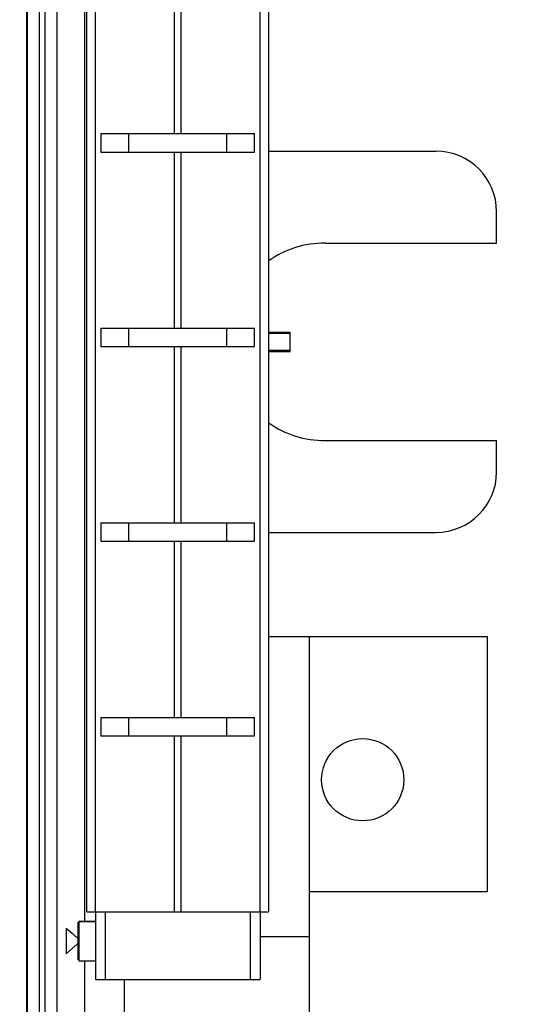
# Model space of a CAD drawing. Header units: inches. Extents: x 0.2 to 16.8, y 0.2 to 10.8.
# Tile 19 of 38: x 10.832 to 11.353, y 4.233 to 5.25. Entities that reach past the tile are written whole.
import ezdxf

# ---------------------------------------------------------------- set-up
doc = ezdxf.new("R2010")
doc.units = ezdxf.units.IN
doc.header["$LTSCALE"] = 0.935
doc.header["$MEASUREMENT"] = 0
doc.layers.get('0').update_dxf_attribs({"linetype": 'CONTINUOUS'})
doc.layers.add('DIMENSIONS', color=7, linetype='CONTINUOUS')
doc.styles.get("Standard").update_dxf_attribs({"font": 'txt', "width": 0.8})
doc.dimstyles.new('DIMSTYLE_1', dxfattribs={"dimtxt": 0.125, "dimasz": 0.18, "dimexe": 0.125, "dimexo": 0.0625, "dimgap": 0.09, "dimtad": 0, "dimtih": 1, "dimtoh": 1, "dimzin": 4, "dimdsep": 46, "dimtxsty": 'STANDARD', "dimblk": '_FILLED', "dimblk1": '_FILLED', "dimblk2": '_FILLED', "dimcen": 0.09, "dimadec": 0, "dimazin": 0, "dimtp": 0.01, "dimtm": 0.01, "dimtfac": 1, "dimtofl": 0, "dimtmove": 0, "dimatfit": 3, "dimldrblk": '_FILLED', "dimfxl": 1, "dimtolj": 1, "dimtzin": 4, "dimarcsym": 0})
doc.dimstyles.new('DIMSTYLE_2', dxfattribs={"dimtxt": 0.125, "dimasz": 0.18, "dimexe": 0.125, "dimexo": 0.0625, "dimgap": 0.0625, "dimtad": 0, "dimtih": 1, "dimtoh": 1, "dimzin": 4, "dimdsep": 46, "dimtxsty": 'STANDARD', "dimblk": '_FILLED', "dimblk1": '_FILLED', "dimblk2": '_FILLED', "dimcen": 0.09, "dimadec": 0, "dimazin": 0, "dimtp": 0.01, "dimtm": 0.01, "dimtfac": 1, "dimtofl": 0, "dimtmove": 0, "dimatfit": 3, "dimldrblk": '_FILLED', "dimfxl": 1, "dimtolj": 1, "dimtzin": 4, "dimarcsym": 0})

# ---------------------------------------------------------------- blocks, each defined once
blk = doc.blocks.new('_FILLED')
at = {"color": 0, "linetype": 'BYBLOCK'}
blk.add_solid([(0, 0), (-1, 0.1736), (-1, -0.1736)], dxfattribs=at)
blk = doc.blocks.new('*D22')
at = {"layer": 'DIMENSIONS', "color": 2, "linetype": 'CONTINUOUS'}
for p, q in [((11.0023, 8.7485), (12.4826, 8.7485)), ((12.3576, 8.7485), (12.3576, 6.341)), ((12.3576, 3.6836), (12.3576, 6.091)), ((11.0023, 3.6836), (12.4826, 3.6836))]:
    blk.add_line(p, q, dxfattribs=at)
at = {"layer": 'DIMENSIONS', "color": 2, "linetype": 'CONTINUOUS', "xscale": 0.18, "yscale": 0.18, "zscale": 0.18}
for p, rotation in [((12.3576, 8.7485), 90), ((12.3576, 3.6836), 270)]:
    blk.add_blockref('_FILLED', p, dxfattribs=dict(at, rotation=rotation))
at = {"layer": 'DIMENSIONS', "color": 2, "linetype": 'CONTINUOUS', "insert": (12.3576, 6.2785), "char_height": 0.125, "width": 1.225, "attachment_point": 2, "line_spacing_factor": 0.9}
blk.add_mtext('5.06{\\Ftxt.shx;\\W1.000000;\\H0.125000; }[128.6]', dxfattribs=at)
blk = doc.blocks.new('*D27')
at = {"layer": 'DIMENSIONS', "color": 2, "linetype": 'CONTINUOUS'}
blk.add_line((10.5564, 4.7528), (10.5564, 3.1731), dxfattribs=at)
at = {"layer": 'DIMENSIONS', "color": 2, "linetype": 'CONTINUOUS', "insert": (10.4939, 3.1106), "char_height": 0.125, "width": 1.225, "attachment_point": 3, "rotation": 90, "line_spacing_factor": 0.9}
blk.add_mtext('8X .38{\\Ftxt.shx;\\W1.000000;\\H0.125000; }[9.7]', dxfattribs=at)

msp = doc.modelspace()

# ---------------------------------------------------------------- linework, layer by layer
at = {"color": 7, "linetype": 'CONTINUOUS'}
for p, q in [((10.8398, 3.6836), (10.8398, 8.7485)), ((10.8698, 8.7485), (10.8698, 3.6836)), ((10.8388, 3.6936), (10.8388, 8.7385)), ((10.9008, 4.3285), (10.9008, 8.3285)), ((11.0888, 4.3285), (11.0888, 8.3285)), ((10.9155, 5.1323), (11.074, 5.1323)), ((10.9155, 5.1323), (10.9155, 5.1133)), ((10.9442, 5.1133), (10.9442, 5.1323)), ((11.0453, 5.1323), (11.0453, 5.1133)), ((11.074, 5.1133), (11.074, 5.1323)), ((10.9155, 5.1133), (11.074, 5.1133)), ((11.0888, 5.1142), (11.2616, 5.1142)), ((11.3241, 5.0193), (11.3241, 5.0517)), ((11.1469, 5.0193), (11.3241, 5.0193)), ((10.9155, 4.9313), (11.074, 4.9313)), ((10.9155, 4.9313), (10.9155, 4.9123)), ((10.9442, 4.9123), (10.9442, 4.9313)), ((11.0453, 4.9313), (11.0453, 4.9123)), ((11.074, 4.9123), (11.074, 4.9313)), ((10.9155, 4.9123), (11.074, 4.9123)), ((11.1469, 4.8153), (11.3241, 4.8153)), ((11.3241, 4.783), (11.3241, 4.8153)), ((10.9155, 4.7304), (11.074, 4.7304)), ((10.9155, 4.7304), (10.9155, 4.7114)), ((10.9442, 4.7114), (10.9442, 4.7304)), ((11.0453, 4.7304), (11.0453, 4.7114)), ((11.074, 4.7114), (11.074, 4.7304)), ((11.0888, 4.7205), (11.2616, 4.7205)), ((10.9155, 4.7114), (11.074, 4.7114)), ((11.3148, 4.6126), (11.0888, 4.6126)), ((11.1308, 4.0336), (11.1308, 4.6126)), ((11.3148, 4.3496), (11.3148, 4.6126)), ((10.9155, 4.5294), (11.074, 4.5294)), ((10.9155, 4.5294), (10.9155, 4.5104)), ((10.9442, 4.5104), (10.9442, 4.5294)), ((11.0453, 4.5294), (11.0453, 4.5104)), ((11.074, 4.5104), (11.074, 4.5294)), ((10.9155, 4.5104), (11.074, 4.5104)), ((11.1308, 4.3496), (11.3148, 4.3496)), ((10.9008, 4.3285), (11.0887, 4.3285)), ((10.9098, 4.3285), (10.9098, 4.2585)), ((11.0798, 4.3285), (11.0798, 4.2585)), ((10.8796, 4.3117), (10.8857, 4.3064)), ((10.8798, 4.2852), (10.8798, 4.3117)), ((10.8857, 4.3064), (10.887, 4.3053)), ((10.887, 4.3053), (10.8894, 4.3032)), ((11.1308, 4.3026), (11.0798, 4.3026)), ((10.8894, 4.2937), (10.8796, 4.2852)), ((10.9098, 4.2585), (11.0797, 4.2585)), ((10.9398, 3.6836), (10.9398, 4.2585))]:
    msp.add_line(p, q, dxfattribs=at)
at = {"color": 9, "linetype": 'CONTINUOUS'}
for p, q in [((10.8518, 8.7485), (10.8518, 3.6836)), ((10.8578, 3.6836), (10.8578, 8.7485)), ((10.899, 4.319), (10.899, 8.338)), ((10.9097, 8.3285), (10.9097, 4.3285)), ((11.0798, 4.3285), (11.0798, 8.3285)), ((10.9916, 5.1323), (10.9916, 5.3142)), ((10.9979, 5.3142), (10.9979, 5.1323)), ((10.9916, 4.9313), (10.9916, 5.1133)), ((10.9979, 5.1133), (10.9979, 4.9313)), ((10.9916, 4.7304), (10.9916, 4.9123)), ((10.9979, 4.9123), (10.9979, 4.7304)), ((10.9916, 4.5294), (10.9916, 4.7114)), ((10.9979, 4.7114), (10.9979, 4.5294)), ((10.9916, 4.3285), (10.9916, 4.5104)), ((10.9979, 4.5104), (10.9979, 4.3285)), ((10.9198, 4.3285), (10.9198, 4.2585)), ((11.0698, 4.2585), (11.0698, 4.3285)), ((10.8928, 4.3185), (10.9098, 4.3185)), ((10.899, 3.6836), (10.899, 4.278))]:
    msp.add_line(p, q, dxfattribs=at)
at = {"color": 6, "linetype": 'CONTINUOUS'}
for p, q in [((11.0888, 4.9273), (11.1108, 4.9273)), ((11.1108, 4.926), (11.0888, 4.926)), ((11.1108, 4.9073), (11.1108, 4.9273)), ((11.0888, 4.9086), (11.1108, 4.9086)), ((11.0888, 4.9073), (11.1108, 4.9073)), ((10.8918, 4.318), (10.8918, 4.279)), ((10.8928, 4.319), (10.9098, 4.319)), ((10.8928, 4.319), (10.8928, 4.278)), ((10.8928, 4.278), (10.9098, 4.278))]:
    msp.add_line(p, q, dxfattribs=at)
at = {"color": 7, "linetype": 'CONTINUOUS'}
msp.add_circle((11.1858, 4.465), 0.0425, dxfattribs=at)
for centre, radius, start, end in [((11.2616, 5.0517), 0.0625, 0, 90), ((11.1469, 4.9173), 0.102, 90, 124.88), ((11.1469, 4.9173), 0.102, 235.1201, 270), ((11.2616, 4.783), 0.0625, 270, 360), ((10.3254, 3.643), 0.8683, 49.2873, 49.4954), ((10.3752, 4.8956), 0.7916, 310.5029, 310.7321)]:
    msp.add_arc(centre, radius, start, end, dxfattribs=at)

# ---------------------------------------------------------------- dimensions: what is measured, and where the dimension line sits
at = {"layer": 'DIMENSIONS', "color": 2, "linetype": 'CONTINUOUS'}
dim = msp.add_linear_dim(base=(12.3576, 3.6836), p1=(10.9398, 8.7485), p2=(10.9398, 3.6836), angle=270, dimstyle='DIMSTYLE_2', dxfattribs=at)
dim.commit()
dim.dimension.update_dxf_attribs({"geometry": '*D22', "text_midpoint": (12.3576, 6.216), "dimtype": 160})
dim = msp.add_ordinate_dim(feature_location=(10.5564, 4.7528), offset=(0, -1.5798), dtype=1, origin=(10.9398, 4.8153), text='8X <>', dimstyle='DIMSTYLE_1', override={"dimtad": 1, "dimtih": 0, "dimtoh": 0}, dxfattribs=at)
dim.commit()
dim.dimension.update_dxf_attribs({"geometry": '*D27', "text_midpoint": (10.5564, 2.4981)})

doc.saveas('drawing.dxf')
